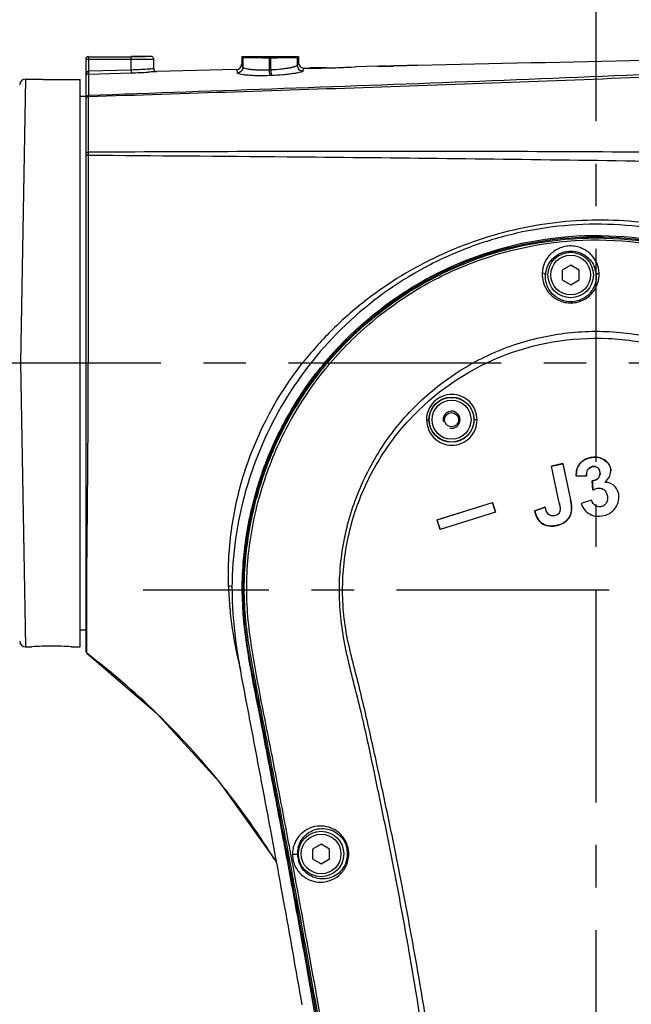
# Model space of a CAD drawing. Header units: millimetres. Extents: x 7426 to 8300, y 123 to 421.
# Tile 192 of 197: x 8158.06 to 8163.45, y 368.71 to 377.39. Entities that reach past the tile are written whole.
import ezdxf

# ---------------------------------------------------------------- set-up
doc = ezdxf.new("R2010")
doc.units = ezdxf.units.MM
doc.linetypes.add('CENTER', pattern=[0.6, 0.375, -0.075, 0.075, -0.075])
for name, color, linetype in [('中心线', 7, 'CENTER'), ('外形图', 7, 'Continuous'), ('尺寸标注', 7, 'Continuous'), ('运动范围', 7, 'Continuous')]:
    doc.layers.add(name, color=color, linetype=linetype)
doc.styles.add('微软雅黑', font='msyh.ttc')
doc.dimstyles.new('尺寸标注_1_20比例', dxfattribs={"dimtxt": 1.5, "dimasz": 1.25, "dimexe": 0.5, "dimexo": 0.4, "dimgap": 0.5, "dimtad": 1, "dimdec": 1, "dimlfac": 20, "dimdsep": 46, "dimtxsty": '微软雅黑', "dimcen": 0.09, "dimadec": 0, "dimazin": 0, "dimtp": 0.01, "dimtm": 0.01, "dimtfac": 1, "dimtdec": 1, "dimtofl": 0, "dimtmove": 0, "dimatfit": 3, "dimfxl": 1, "dimtolj": 1, "dimarcsym": 0})

# ---------------------------------------------------------------- blocks, each defined once
blk = doc.blocks.new('*D1279')
at = {"layer": 'Defpoints', "color": 0}
for p in [(8163.1407, 403.1778), (8093.7172, 293.7489), (8143.3418, 293.7489)]:
    blk.add_point(p, dxfattribs=at)
at = {"layer": '尺寸标注', "color": 0, "lineweight": -2}
for p, q in [((8162.7407, 403.1778), (8093.2172, 403.1778)), ((8093.7172, 401.9278), (8093.7172, 294.9989)), ((8142.9418, 293.7489), (8093.2172, 293.7489))]:
    blk.add_line(p, q, dxfattribs=at)
at = {"layer": '尺寸标注', "color": 0}
for points in [[(8093.9255, 401.9278), (8093.5088, 401.9278), (8093.7172, 403.1778)], [(8093.5088, 294.9989), (8093.9255, 294.9989), (8093.7172, 293.7489)]]:
    blk.add_solid(points, dxfattribs=at)
at = {"layer": '尺寸标注', "color": 0, "insert": (8092.4381, 348.4634), "char_height": 1.5, "attachment_point": 5, "rotation": 90, "style": '微软雅黑'}
blk.add_mtext('\\A1;2188.6', dxfattribs=at)

msp = doc.modelspace()

# ---------------------------------------------------------------- linework, layer by layer
at = {"layer": '中心线', "linetype": 'CENTER', "ltscale": 5}
for p, q in [((8163.1407, 340.4926), (8163.1407, 379.0404)), ((8127.4285, 374.3629), (8169.2561, 374.3629)), ((8169.2561, 372.3629), (8159.1475, 372.3629))]:
    msp.add_line(p, q, dxfattribs=at)
at = {"layer": '外形图', "color": 7, "linetype": 'Continuous'}
for p, q in [((8158.6407, 377.0348), (8158.6407, 371.8253)), ((8159.0407, 377.0348), (8158.6407, 377.0348)), ((8158.6657, 377.0611), (8158.6657, 376.9329)), ((8158.6657, 377.0598), (8159.0408, 377.0598)), ((8159.0407, 377.0611), (8159.0407, 377.0629)), ((8159.2157, 377.0629), (8159.0407, 377.0629)), ((8159.0407, 376.9431), (8159.0407, 377.0598)), ((8159.2407, 377.0379), (8159.2405, 377.0415)), ((8159.2407, 376.954), (8159.2407, 377.0379)), ((8160.0157, 377.0629), (8160.0157, 376.9964)), ((8160.0157, 377.0629), (8160.0262, 377.0525)), ((8160.0157, 377.0629), (8160.5157, 377.0629)), ((8160.0262, 377.0525), (8160.0262, 376.9667)), ((8160.1775, 377.0495), (8160.1649, 377.0496)), ((8160.1995, 377.0494), (8160.1775, 377.0495)), ((8160.2586, 377.0629), (8160.2586, 376.9431)), ((8160.2729, 377.0493), (8160.2586, 377.0493)), ((8160.2729, 376.9436), (8160.2729, 377.0629)), ((8160.354, 377.0495), (8160.3322, 377.0494)), ((8160.3666, 377.0496), (8160.354, 377.0495)), ((8160.5053, 377.0525), (8160.5157, 377.0629)), ((8160.5053, 377.0525), (8160.5053, 376.9839)), ((8160.5157, 377.0629), (8160.5157, 377.0108)), ((8158.6651, 376.9079), (8158.6638, 376.718)), ((8158.6651, 376.9079), (8159.0414, 376.9181)), ((8159.0407, 376.9431), (8158.6657, 376.9329)), ((8159.0407, 376.9431), (8159.0414, 376.9181)), ((8159.967, 376.9464), (8159.2664, 376.929)), ((8160.2729, 376.9436), (8160.2586, 376.9431)), ((8160.2586, 376.9431), (8160.2604, 376.8936)), ((8160.2729, 376.9436), (8160.2747, 376.8941)), ((8160.5657, 376.9608), (8160.5666, 376.9607)), ((8160.5666, 376.9607), (8160.5887, 376.9605)), ((8160.5666, 376.9607), (8160.5807, 376.9606)), ((8160.6107, 376.9604), (8160.6151, 376.9604)), ((8160.7607, 376.9629), (8160.6392, 376.9629)), ((8160.7607, 376.9617), (8160.7667, 376.9618)), ((8160.8209, 376.9631), (8160.8292, 376.9633)), ((8160.8889, 376.9653), (8160.8908, 376.9654)), ((8160.941, 376.9675), (8160.9422, 376.9676)), ((8160.9814, 376.9694), (8161.0157, 376.9712)), ((8161.2119, 376.9757), (8161.0157, 376.9712)), ((8161.2121, 376.9757), (8161.2121, 376.9757)), ((8161.2121, 376.9757), (8161.2145, 376.9757)), ((8161.2145, 376.9757), (8161.2157, 376.9757)), ((8161.2157, 376.9757), (8161.2182, 376.9757)), ((8161.2182, 376.9757), (8161.2206, 376.9757)), ((8161.2206, 376.9757), (8161.223, 376.9757)), ((8161.2328, 376.9758), (8161.2279, 376.9758)), ((8161.234, 376.9758), (8161.2376, 376.9759)), ((8161.2376, 376.9759), (8161.2522, 376.9762)), ((8161.2401, 376.9762), (8161.2376, 376.9762)), ((8161.2559, 376.9765), (8161.2486, 376.9764)), ((8161.2522, 376.9762), (8161.2704, 376.9765)), ((8161.2996, 376.9774), (8161.2559, 376.9765)), ((8161.2704, 376.9765), (8161.3178, 376.9777)), ((8161.3178, 376.9777), (8161.3324, 376.9781)), ((8161.3336, 376.9784), (8161.3324, 376.9783)), ((8161.3361, 376.9785), (8161.3336, 376.9784)), ((8161.3555, 376.9789), (8161.3567, 376.9789)), ((8161.3567, 376.9789), (8161.3579, 376.979)), ((8161.3871, 376.9797), (8161.3577, 376.979)), ((8161.3579, 376.979), (8161.3579, 376.979)), ((8161.409, 376.9797), (8161.3871, 376.9792)), ((8161.4381, 376.9808), (8161.409, 376.9802)), ((8161.46, 376.9808), (8161.4381, 376.9803)), ((8161.5694, 376.9833), (8161.46, 376.9808)), ((8158.1085, 376.8628), (8158.0658, 374.3629)), ((8158.1085, 376.8628), (8158.2657, 376.8628)), ((8158.2657, 376.8608), (8158.2657, 376.8628)), ((8158.2657, 376.8608), (8158.5907, 376.8608)), ((8158.5907, 371.8629), (8158.5907, 376.8608)), ((8158.6648, 376.8569), (8158.6644, 376.8)), ((8160.2747, 376.8941), (8160.2604, 376.8936)), ((8158.6157, 376.7113), (8158.5907, 376.7113)), ((8158.6157, 376.7129), (8158.6157, 376.7113)), ((8158.6157, 376.7129), (8158.6407, 376.7129)), ((8158.6627, 376.7068), (8158.6624, 376.2192)), ((8162.9157, 375.2239), (8162.8413, 375.1809)), ((8162.8413, 375.1809), (8162.8413, 375.0949)), ((8162.9902, 375.1809), (8162.9157, 375.2239)), ((8162.9902, 375.0949), (8162.9902, 375.1809)), ((8162.8413, 375.0949), (8162.9157, 375.0519)), ((8162.9157, 375.0519), (8162.9902, 375.0949)), ((8158.0658, 374.3629), (8158.1085, 371.8629)), ((8162.847, 373.4762), (8162.7459, 373.4551)), ((8162.8139, 373.1305), (8162.7459, 373.4551)), ((8162.7459, 373.4551), (8162.7464, 373.4547)), ((8162.7464, 373.4547), (8162.8467, 373.4757)), ((8162.8143, 373.1306), (8162.7464, 373.4547)), ((8162.847, 373.4762), (8162.8467, 373.4757)), ((8162.8467, 373.4757), (8162.9131, 373.1586)), ((8162.847, 373.4762), (8162.9136, 373.1586)), ((8163.0565, 373.3695), (8162.9646, 373.366)), ((8162.9646, 373.366), (8162.965, 373.3665)), ((8162.965, 373.3665), (8163.056, 373.3699)), ((8163.106, 373.3244), (8163.1065, 373.3241)), ((8163.1122, 373.2444), (8163.1065, 373.3241)), ((8161.7373, 372.9819), (8162.2273, 373.1349)), ((8161.7378, 372.9816), (8162.227, 373.1344)), ((8162.2273, 373.1349), (8162.227, 373.1344)), ((8162.227, 373.1344), (8162.2537, 373.0487)), ((8162.2543, 373.0484), (8162.2273, 373.1349)), ((8162.6916, 373.0927), (8162.5983, 373.0617)), ((8162.5988, 373.0614), (8162.6913, 373.0921)), ((8162.6916, 373.0927), (8162.6913, 373.0921)), ((8162.8139, 373.1305), (8162.8143, 373.1306)), ((8162.9136, 373.1586), (8162.9131, 373.1586)), ((8163.0985, 373.1554), (8163.0076, 373.1246)), ((8162.2543, 373.0484), (8161.7643, 372.8955)), ((8162.2537, 373.0487), (8161.7645, 372.896)), ((8162.2543, 373.0484), (8162.2537, 373.0487)), ((8162.5983, 373.0617), (8162.5988, 373.0614)), ((8161.7373, 372.9819), (8161.7378, 372.9816)), ((8161.7373, 372.9819), (8161.7643, 372.8955)), ((8161.7645, 372.896), (8161.7378, 372.9816)), ((8161.7643, 372.8955), (8161.7645, 372.896)), ((8158.5907, 372.0129), (8158.6407, 372.0129)), ((8158.6495, 372.012), (8158.6495, 372.0249)), ((8158.6504, 371.8399), (8158.6495, 372.0129)), ((8158.6506, 371.8054), (8158.65, 371.8913)), ((8158.1085, 371.8629), (8158.1657, 371.8629)), ((8158.1681, 371.8631), (8158.1657, 371.8629)), ((8158.1665, 371.863), (8158.1657, 371.8629)), ((8158.5134, 371.8631), (8158.5157, 371.8629)), ((8158.5158, 371.8629), (8158.5134, 371.8631)), ((8158.5158, 371.8629), (8158.515, 371.863)), ((8158.5157, 371.8629), (8158.5158, 371.8629)), ((8158.5157, 371.8629), (8158.5907, 371.8629)), ((8158.6506, 371.8054), (8159.265, 371.2782)), ((8159.2715, 371.2719), (8159.265, 371.2782)), ((8159.265, 371.2782), (8159.8218, 370.6681)), ((8159.8218, 370.6681), (8159.8271, 370.6622)), ((8160.7157, 370.1239), (8160.6413, 370.0809)), ((8160.6413, 370.0809), (8160.6413, 369.9949)), ((8160.7902, 370.0809), (8160.7157, 370.1239)), ((8160.7902, 369.9949), (8160.7902, 370.0809)), ((8160.6413, 369.9949), (8160.7157, 369.9519)), ((8160.7157, 369.9519), (8160.7902, 369.9949))]:
    msp.add_line(p, q, dxfattribs=at)
msp.add_lwpolyline([(8159.8271, 370.6622), (8160.3097, 369.9826), (8160.3217, 369.9606)], dxfattribs=at)
for centre, radius in [((8162.9157, 375.1379), 0.2), ((8162.9157, 375.1379), 0.175), ((8161.8653, 373.863), 0.1986), ((8161.8657, 373.8629), 0.1969), ((8161.8657, 373.8629), 0.1719), ((8161.8657, 373.8629), 0.0625), ((8160.7157, 370.0379), 0.2), ((8160.7157, 370.0379), 0.175)]:
    msp.add_circle(centre, radius, dxfattribs=at)
for centre, radius, start, end in [((8158.6658, 377.0361), 0.025, 90.00685, 180.00685), ((8158.6657, 377.0348), 0.025, 89.99564, 179.99564), ((8159.2155, 377.0378), 0.0252, 8.46091, 22.48639), ((8159.9658, 376.9964), 0.05, 271.38105, 0.06743), ((8160.0763, 377.0524), 0.0501, 167.9876, 179.96953), ((8160.2586, 393.6989), 16.6496, 269.7966, 270.00024), ((8160.2734, 393.4245), 16.3752, 269.99807, 270.20559), ((8160.4552, 377.0524), 0.0501, 0.03046, 12.0124), ((8160.5657, 377.0108), 0.05, 179.98047, 270.01502), ((8179.9918, -451.9845), 829.1729, 90.9971024, 91.2730892), ((8158.8987, 382.1776), 5.2614, 271.5546, 273.19753), ((8159.2657, 376.954), 0.025, 180.00028, 271.45073), ((8160.6294, 382.6785), 5.7181, 269.57698, 269.81293), ((8160.6323, 383.3411), 6.3808, 269.84504, 270.05011), ((8160.6324, 383.245), 6.2847, 270.05028, 270.19592), ((8160.6317, 383.4152), 6.4549, 270.19708, 270.51706), ((8160.6313, 383.4802), 6.5198, 270.51525, 270.66511), ((8160.6285, 383.7018), 6.7415, 270.66696, 271.12322), ((8160.6235, 383.9418), 6.9815, 271.175, 271.61978), ((8160.6163, 384.1885), 7.2283, 271.68809, 272.16189), ((8160.6094, 384.3715), 7.4114, 272.17635, 272.56454), ((8160.6028, 384.5178), 7.5579, 272.57438, 272.87139), ((8161.2374, 376.5254), 0.4507, 89.96696, 90.43042), ((8161.2272, 378.5623), 1.5861, 270.46433, 270.63999), ((8161.3384, 376.9308), 0.0475, 91.32286, 92.77596), ((8158.1085, 376.8128), 0.05, 90.00354, 179.00178), ((8162.9158, 375.1247), 0.2234, 160.41871, 176.62587), ((8162.9174, 375.125), 0.2237, 3.30604, 21.63068), ((8163.5926, 372.5076), 3.6951, 181.70238, 181.93851), ((8158.1085, 371.9129), 0.05, 181, 270), ((8158.6657, 371.8253), 0.025, 179.99496, 232.84431), ((8154.6104, 366.4756), 6.6881, 45.89699, 52.83603), ((8154.5226, 366.3858), 6.8137, 38.94169, 45.81633), ((8154.5064, 366.3723), 6.8347, 36.63535, 38.94447), ((8154.5355, 366.3934), 6.7988, 31.99483, 36.63848), ((8160.7314, 370.0409), 0.2238, 166.40871, 181.88291), ((8160.7244, 370.0393), 0.2247, 359.62383, 16.42823), ((8160.7096, 370.037), 0.2499, 359.64481, 15.95744), ((8160.7329, 370.041), 0.2253, 181.90191, 194.85279), ((8160.726, 370.0395), 0.2231, 341.74016, 359.57915)]:
    msp.add_arc(centre, radius, start, end, dxfattribs=at)
at = {"layer": '外形图', "color": 1, "linetype": 'Continuous'}
msp.add_arc((8161.8657, 373.8629), 0.075, 255, 195, dxfattribs=at)
at = {"layer": '外形图', "color": 7, "linetype": 'Continuous'}
for points, knots in [([(8165.5744, 376.9961), (8164.4207, 376.9368), (8162.1173, 376.8388), (8159.8133, 376.7593), (8158.6638, 376.718)], [0, 0, 0, 0, 0.501077, 1, 1, 1, 1]), ([(8159.2139, 377.0363), (8159.2033, 377.0361), (8159.1456, 377.035), (8159.0879, 377.0348), (8159.0407, 377.0348)], [0, 0, 0, 0, 0.183547, 1, 1, 1, 1]), ([(8159.2157, 377.0629), (8159.2158, 377.0626), (8159.214, 377.0626), (8159.2122, 377.0621), (8159.2077, 377.062), (8159.2021, 377.0617), (8159.1947, 377.0614), (8159.1821, 377.061), (8159.1631, 377.0607), (8159.1369, 377.0603), (8159.107, 377.06), (8159.0745, 377.0598), (8159.0521, 377.0598), (8159.0408, 377.0598)], [0, 0, 0, 0, 0.004904, 0.019198, 0.042899, 0.075856, 0.11773, 0.168096, 0.29242, 0.443933, 0.616892, 0.804868, 1, 1, 1, 1]), ([(8159.2339, 377.0371), (8159.2327, 377.037), (8159.226, 377.0367), (8159.2193, 377.0365), (8159.2139, 377.0363)], [0, 0, 0, 0, 0.190272, 1, 1, 1, 1]), ([(8159.2407, 377.0379), (8159.2407, 377.0377), (8159.2399, 377.0376), (8159.2389, 377.0374), (8159.2366, 377.0373), (8159.2349, 377.0371), (8159.2339, 377.0371)], [0, 0, 0, 0, 0.068705, 0.257272, 0.567897, 1, 1, 1, 1]), ([(8160.0262, 376.9667), (8160.0248, 376.9742), (8160.0228, 376.984), (8160.0193, 376.9937), (8160.0168, 376.9964), (8160.0157, 376.9964)], [0, 0, 0, 0, 0.70956, 0.900674, 1, 1, 1, 1]), ([(8160.0349, 377.0517), (8160.0328, 377.0518), (8160.0301, 377.0518), (8160.0273, 377.0522), (8160.0264, 377.0523), (8160.0262, 377.0525)], [0, 0, 0, 0, 0.715882, 0.911949, 1, 1, 1, 1]), ([(8160.1649, 377.0496), (8160.1377, 377.0498), (8160.0943, 377.0502), (8160.051, 377.0509), (8160.0349, 377.0517)], [0, 0, 0, 0, 0.628601, 1, 1, 1, 1]), ([(8160.4966, 377.0517), (8160.4806, 377.0509), (8160.4372, 377.0502), (8160.3938, 377.0498), (8160.3666, 377.0496)], [0, 0, 0, 0, 0.37123, 1, 1, 1, 1]), ([(8160.5053, 377.0525), (8160.5051, 377.0523), (8160.5042, 377.0522), (8160.5014, 377.0518), (8160.4987, 377.0518), (8160.4966, 377.0517)], [0, 0, 0, 0, 0.088109, 0.284188, 1, 1, 1, 1]), ([(8160.5157, 377.0108), (8160.5147, 377.0107), (8160.5123, 377.0084), (8160.5086, 376.9994), (8160.5067, 376.9906), (8160.5053, 376.9839)], [0, 0, 0, 0, 0.106477, 0.299343, 1, 1, 1, 1]), ([(8158.6657, 376.933), (8158.6631, 376.9327), (8158.658, 376.9313), (8158.6506, 376.9243), (8158.6449, 376.9133), (8158.6415, 376.8993), (8158.6407, 376.8898), (8158.6407, 376.8851)], [0, 0, 0, 0, 0.134157, 0.263357, 0.512002, 0.756606, 1, 1, 1, 1]), ([(8158.6651, 376.9079), (8158.6597, 376.9078), (8158.6505, 376.9048), (8158.6446, 376.8977), (8158.643, 376.8946)], [0, 0, 0, 0, 0.604588, 1, 1, 1, 1]), ([(8165.5792, 376.9688), (8165.0012, 376.9404), (8163.5582, 376.8752), (8161.6831, 376.8065), (8159.9557, 376.749), (8159.0938, 376.7208), (8158.6633, 376.7069)], [0, 0, 0, 0, 0.250829, 0.62616, 0.813296, 1, 1, 1, 1]), ([(8158.6657, 376.9329), (8158.6657, 376.9298), (8158.6657, 376.9241), (8158.6657, 376.9164), (8158.6651, 376.9114), (8158.6655, 376.9086), (8158.6651, 376.9079)], [0, 0, 0, 0, 0.371146, 0.690057, 0.909472, 1, 1, 1, 1]), ([(8159.2407, 376.954), (8159.2357, 376.9536), (8159.2161, 376.952), (8159.1495, 376.9476), (8159.0879, 376.9445), (8159.0407, 376.9431)], [0, 0, 0, 0, 0.076321, 0.293324, 1, 1, 1, 1]), ([(8159.2664, 376.929), (8159.2599, 376.9287), (8159.2352, 376.9267), (8159.2104, 376.9254), (8159.1922, 376.9243)], [0, 0, 0, 0, 0.261861, 1, 1, 1, 1]), ([(8159.967, 376.9464), (8159.968, 376.9464), (8159.9706, 376.9437), (8159.9742, 376.9341), (8159.9763, 376.9244), (8159.9777, 376.917)], [0, 0, 0, 0, 0.099625, 0.291261, 1, 1, 1, 1]), ([(8160.0262, 376.9667), (8160.0261, 376.9543), (8160.0158, 376.9284), (8159.9902, 376.9174), (8159.9777, 376.917)], [0, 0, 0, 0, 0.499047, 1, 1, 1, 1]), ([(8160.2604, 376.8936), (8160.2248, 376.8923), (8160.173, 376.8917), (8160.107, 376.8939), (8160.0649, 376.8968), (8160.03, 376.9007), (8160.0038, 376.9052), (8159.9876, 376.9096), (8159.9799, 376.9136), (8159.9779, 376.9159), (8159.9777, 376.917)], [0, 0, 0, 0, 0.37297, 0.542065, 0.691224, 0.81497, 0.908934, 0.970184, 0.988514, 1, 1, 1, 1]), ([(8160.2586, 376.9431), (8160.2292, 376.9418), (8160.1864, 376.9412), (8160.132, 376.9435), (8160.0973, 376.9464), (8160.0688, 376.9503), (8160.047, 376.9551), (8160.0336, 376.9594), (8160.0265, 376.9643), (8160.0262, 376.9668)], [0, 0, 0, 0, 0.372885, 0.541637, 0.690169, 0.813197, 0.906722, 0.968412, 1, 1, 1, 1]), ([(8160.5053, 376.9839), (8160.5049, 376.9815), (8160.4976, 376.9768), (8160.4845, 376.9719), (8160.4626, 376.966), (8160.4342, 376.9603), (8160.3995, 376.9548), (8160.3452, 376.9481), (8160.3024, 376.9449), (8160.2729, 376.9436)], [0, 0, 0, 0, 0.030805, 0.093038, 0.187337, 0.310929, 0.459619, 0.62814, 1, 1, 1, 1]), ([(8160.5568, 376.9341), (8160.5566, 376.9331), (8160.5545, 376.9309), (8160.5469, 376.9269), (8160.5308, 376.922), (8160.5048, 376.9163), (8160.47, 376.9106), (8160.428, 376.9051), (8160.3621, 376.8985), (8160.3103, 376.8953), (8160.2747, 376.8941)], [0, 0, 0, 0, 0.010798, 0.02888, 0.090201, 0.184472, 0.308539, 0.457947, 0.627175, 1, 1, 1, 1]), ([(8160.5053, 376.9839), (8160.5054, 376.9709), (8160.5165, 376.944), (8160.5438, 376.9337), (8160.5568, 376.9341)], [0, 0, 0, 0, 0.499188, 1, 1, 1, 1]), ([(8160.5568, 376.934), (8160.558, 376.9406), (8160.5598, 376.9492), (8160.5633, 376.958), (8160.5655, 376.9605), (8160.5666, 376.9607)], [0, 0, 0, 0, 0.691204, 0.888358, 1, 1, 1, 1]), ([(8161.3361, 376.9782), (8161.3379, 376.9783), (8161.3415, 376.9782), (8161.3452, 376.9785), (8161.347, 376.9785)], [0, 0, 0, 0, 0.499872, 1, 1, 1, 1]), ([(8161.5243, 376.9822), (8161.5136, 376.9822), (8161.4922, 376.9826), (8161.4707, 376.9813), (8161.46, 376.981)], [0, 0, 0, 0, 0.499987, 1, 1, 1, 1]), ([(8158.6638, 376.718), (8158.6578, 376.7176), (8158.6458, 376.7124), (8158.6407, 376.7001), (8158.6407, 376.6943)], [0, 0, 0, 0, 0.508079, 1, 1, 1, 1]), ([(8158.6633, 376.7069), (8158.659, 376.7065), (8158.6506, 376.7038), (8158.6446, 376.6974), (8158.6428, 376.6937)], [0, 0, 0, 0, 0.5151, 1, 1, 1, 1]), ([(8158.6638, 376.718), (8158.6638, 376.7172), (8158.6635, 376.7135), (8158.6634, 376.7098), (8158.6633, 376.7069)], [0, 0, 0, 0, 0.208803, 1, 1, 1, 1]), ([(8158.6624, 376.2192), (8158.6569, 376.2186), (8158.6468, 376.2157), (8158.6407, 376.2061), (8158.6407, 376.2017)], [0, 0, 0, 0, 0.557109, 1, 1, 1, 1]), ([(8158.6627, 376.2192), (8158.6625, 376.2172), (8158.6618, 376.2087), (8158.6619, 376.2001), (8158.6617, 376.1935)], [0, 0, 0, 0, 0.234434, 1, 1, 1, 1]), ([(8165.7149, 376.1992), (8165.1243, 376.207), (8163.6509, 376.2214), (8161.3, 376.2287), (8159.5398, 376.2233), (8158.6624, 376.2192)], [0, 0, 0, 0, 0.251261, 0.62676, 1, 1, 1, 1]), ([(8158.648, 376.1897), (8158.6469, 376.1891), (8158.6435, 376.187), (8158.6407, 376.1831), (8158.6407, 376.1803)], [0, 0, 0, 0, 0.302585, 1, 1, 1, 1]), ([(8158.6617, 376.1935), (8158.6605, 376.1934), (8158.6557, 376.1928), (8158.6511, 376.1914), (8158.648, 376.1897)], [0, 0, 0, 0, 0.267475, 1, 1, 1, 1]), ([(8158.6617, 376.1935), (8159.2471, 376.1894), (8160.7158, 376.1782), (8163.0726, 376.1513), (8164.844, 376.1213), (8165.7319, 376.1026)], [0, 0, 0, 0, 0.248353, 0.623168, 1, 1, 1, 1]), ([(8158.6617, 376.1935), (8158.6619, 376.0517), (8158.6626, 375.4415), (8158.6629, 374.8313), (8158.6629, 374.3629)], [0, 0, 0, 0, 0.232389, 1, 1, 1, 1]), ([(8165.739, 374.3629), (8165.6628, 374.4612), (8165.4997, 374.6498), (8165.1329, 374.9859), (8164.71, 375.2558), (8164.2511, 375.4462), (8163.8927, 375.5486), (8163.525, 375.6092), (8163.0288, 375.6342), (8162.4072, 375.5606), (8161.8166, 375.3523), (8161.3804, 375.1118), (8161.0751, 374.8955), (8160.7957, 374.6469), (8160.6292, 374.4609), (8160.5526, 374.3629)], [0, 0, 0, 0, 0.0626, 0.12518, 0.250002, 0.312432, 0.374814, 0.43719, 0.499598, 0.624427, 0.749474, 0.81211, 0.874732, 0.937384, 1, 1, 1, 1]), ([(8166.6193, 368.714), (8166.607, 368.9991), (8166.5804, 369.5691), (8166.5398, 370.2812), (8166.5016, 370.8502), (8166.47, 371.2765), (8166.4352, 371.7026), (8166.4033, 372.0573), (8166.3755, 372.3408), (8166.3474, 372.6241), (8166.3033, 372.9775), (8166.1988, 373.3927), (8166.0374, 373.7895), (8165.8249, 374.1618), (8165.4781, 374.6158), (8164.9328, 375.0904), (8164.1506, 375.4648), (8163.4369, 375.5942), (8162.8617, 375.5819), (8162.4345, 375.5143), (8162.0198, 375.3902), (8161.4944, 375.1524), (8160.9049, 374.7255), (8160.3592, 374.0459), (8160.0137, 373.247), (8159.9313, 372.6711), (8159.93, 372.3844)], [0, 0, 0, 0, 0.06238, 0.124717, 0.155873, 0.18702, 0.21816, 0.249294, 0.264858, 0.280421, 0.311526, 0.342596, 0.37371, 0.404852, 0.436009, 0.498273, 0.560758, 0.623373, 0.654768, 0.686183, 0.717621, 0.749079, 0.811909, 0.874652, 0.937322, 1, 1, 1, 1]), ([(8160.03, 372.264), (8160.0185, 372.6356), (8160.1321, 373.3895), (8160.6876, 374.3828), (8161.5573, 375.1185), (8162.6303, 375.5012), (8163.7688, 375.4802), (8164.6528, 375.128), (8165.249, 374.6763), (8165.6292, 374.2611), (8165.9286, 373.785), (8166.0703, 373.4368), (8166.122, 373.2575)], [0, 0, 0, 0, 0.124904, 0.249765, 0.374633, 0.499496, 0.624356, 0.749218, 0.811906, 0.874578, 0.937303, 1, 1, 1, 1]), ([(8161.2911, 363.5654), (8161.2696, 363.9356), (8161.2127, 364.6752), (8161.0932, 365.7813), (8160.9455, 366.8838), (8160.7744, 367.9826), (8160.6169, 368.8956), (8160.4847, 369.6247), (8160.3829, 370.1708), (8160.2968, 370.6256), (8160.2268, 370.9893), (8160.1237, 371.5335), (8160.0018, 372.082), (8160.0289, 372.6375), (8160.0779, 373.0047), (8160.1995, 373.4539), (8160.4396, 373.9579), (8160.8726, 374.5626), (8161.6076, 375.1596), (8162.6824, 375.5205), (8163.8141, 375.4805), (8164.6881, 375.1212), (8165.2748, 374.6668), (8165.7702, 374.1184), (8166.0257, 373.6124), (8166.1303, 373.2604)], [0, 0, 0, 0, 0.062639, 0.125277, 0.18791, 0.250529, 0.313124, 0.344411, 0.37569, 0.406968, 0.422605, 0.438239, 0.500645, 0.516289, 0.531942, 0.563194, 0.594441, 0.625737, 0.688289, 0.750779, 0.813224, 0.875634, 0.90683, 0.937979, 1, 1, 1, 1]), ([(8161.3079, 363.7225), (8161.2843, 364.092), (8161.2248, 364.8304), (8161.1002, 365.9344), (8160.948, 367.0349), (8160.7733, 368.1319), (8160.5817, 369.2262), (8160.4116, 370.1361), (8160.2898, 370.7725), (8160.2189, 371.1359), (8160.1661, 371.4086), (8160.1133, 371.6816), (8160.0662, 371.9556), (8160.0371, 372.2322), (8160.0373, 372.5106), (8160.0644, 372.7878), (8160.1322, 373.1526), (8160.2764, 373.5955), (8160.5428, 374.0865), (8161.0072, 374.6659), (8161.772, 375.2202), (8162.8621, 375.5191), (8163.9876, 375.4156), (8164.838, 375.0047), (8165.3968, 374.5158), (8165.7447, 374.0787), (8166.0081, 373.5869), (8166.1243, 373.2329), (8166.1647, 373.0524)], [0, 0, 0, 0, 0.062555, 0.125109, 0.187663, 0.250217, 0.312771, 0.375326, 0.406601, 0.422229, 0.437868, 0.453534, 0.469197, 0.484821, 0.500463, 0.51614, 0.531811, 0.563084, 0.594371, 0.625655, 0.687972, 0.750286, 0.812601, 0.874917, 0.9062, 0.937477, 0.968741, 1, 1, 1, 1]), ([(8161.3246, 363.7235), (8161.3008, 364.0945), (8161.2403, 364.8357), (8161.1156, 365.9441), (8160.964, 367.0491), (8160.7883, 368.1505), (8160.6291, 369.0662), (8160.4939, 369.7973), (8160.3907, 370.3453), (8160.3042, 370.8019), (8160.2318, 371.1664), (8160.1781, 371.4401), (8160.1268, 371.7144), (8160.0827, 371.99), (8160.0569, 372.2681), (8160.0602, 372.5477), (8160.0911, 372.8256), (8160.1647, 373.1908), (8160.3167, 373.6331), (8160.5915, 374.1218), (8160.9501, 374.5531), (8161.3807, 374.9124), (8162.0285, 375.2812), (8162.9499, 375.5096), (8164.076, 375.3712), (8164.9155, 374.929), (8165.4572, 374.4167), (8165.789, 373.9644), (8166.0346, 373.46), (8166.1335, 373.099), (8166.1681, 372.9163)], [0, 0, 0, 0, 0.062535, 0.12507, 0.187604, 0.250138, 0.312672, 0.343938, 0.375207, 0.406474, 0.422098, 0.437729, 0.453384, 0.469043, 0.484669, 0.500307, 0.515978, 0.531645, 0.562911, 0.594186, 0.625459, 0.656732, 0.688005, 0.750291, 0.81258, 0.874874, 0.906144, 0.937427, 0.968709, 1, 1, 1, 1]), ([(8163.166, 375.1552), (8163.1633, 375.183), (8163.1527, 375.2393), (8163.1049, 375.3148), (8163.0275, 375.3748), (8162.9217, 375.4018), (8162.8118, 375.3797), (8162.7284, 375.3184), (8162.6782, 375.2405), (8162.6673, 375.1833), (8162.6648, 375.1555)], [0, 0, 0, 0, 0.110445, 0.222925, 0.345872, 0.489692, 0.641753, 0.77348, 0.889559, 1, 1, 1, 1]), ([(8162.7053, 375.1996), (8162.7189, 375.2378), (8162.7744, 375.3164), (8162.9161, 375.3655), (8163.0556, 375.3177), (8163.1108, 375.2441), (8163.1254, 375.2074)], [0, 0, 0, 0, 0.228019, 0.510279, 0.778752, 1, 1, 1, 1]), ([(8162.6648, 375.1555), (8162.6645, 375.1267), (8162.6701, 375.0663), (8162.715, 374.9811), (8162.7959, 374.9124), (8162.9081, 374.882), (8163.0242, 374.9063), (8163.1116, 374.975), (8163.1604, 375.0631), (8163.1661, 375.1257), (8163.166, 375.1552)], [0, 0, 0, 0, 0.106848, 0.220942, 0.34807, 0.490346, 0.636858, 0.771174, 0.890545, 1, 1, 1, 1]), ([(8162.6928, 375.1379), (8162.6924, 375.144), (8162.6823, 375.1543), (8162.6704, 375.1558), (8162.6648, 375.1555)], [0, 0, 0, 0, 0.521615, 1, 1, 1, 1]), ([(8163.1408, 375.1379), (8163.1422, 375.1121), (8163.1357, 375.0568), (8163.094, 374.978), (8163.0151, 374.9152), (8162.909, 374.893), (8162.8072, 374.9216), (8162.7353, 374.9842), (8162.6973, 375.0597), (8162.6913, 375.1128), (8162.6928, 375.1379)], [0, 0, 0, 0, 0.10716, 0.225353, 0.361041, 0.511704, 0.656804, 0.78361, 0.895756, 1, 1, 1, 1]), ([(8163.1408, 375.1379), (8163.1411, 375.1435), (8163.1499, 375.1531), (8163.1608, 375.1552), (8163.166, 375.1553)], [0, 0, 0, 0, 0.516938, 1, 1, 1, 1]), ([(8162.0976, 363.3508), (8162.0871, 363.6769), (8162.0563, 364.3288), (8161.9887, 365.3055), (8161.8996, 366.2809), (8161.7847, 367.2538), (8161.6513, 368.2243), (8161.5202, 369.0301), (8161.4038, 369.6727), (8161.3107, 370.1534), (8161.2274, 370.5527), (8161.1608, 370.8721), (8161.1095, 371.1114), (8161.0542, 371.3498), (8160.9925, 371.5865), (8160.9346, 371.8243), (8160.8779, 372.1458), (8160.8666, 372.557), (8160.9611, 373.0413), (8161.1553, 373.4947), (8161.4412, 373.8965), (8161.8072, 374.2269), (8162.2353, 374.4718), (8162.7067, 374.6178), (8163.1984, 374.659), (8163.6877, 374.5928), (8164.302, 374.3671), (8164.8296, 373.9458), (8165.1807, 373.3941), (8165.2986, 373.0865), (8165.3384, 372.9282)], [0, 0, 0, 0, 0.062492, 0.125016, 0.187561, 0.250116, 0.312675, 0.375229, 0.406502, 0.437769, 0.46903, 0.484656, 0.50028, 0.515904, 0.531534, 0.547152, 0.562768, 0.594033, 0.625314, 0.656578, 0.687819, 0.719058, 0.750304, 0.781569, 0.812843, 0.84411, 0.875363, 0.937492, 0.968738, 1, 1, 1, 1]), ([(8162.1404, 363.3511), (8162.1343, 363.6768), (8162.1046, 364.3279), (8162.0411, 365.3035), (8161.952, 366.2776), (8161.8364, 367.249), (8161.7008, 368.2179), (8161.5676, 369.0222), (8161.4491, 369.6634), (8161.3545, 370.1431), (8161.2526, 370.6212), (8161.1489, 371.0988), (8161.0386, 371.5744), (8160.9088, 372.0471), (8160.8949, 372.5407), (8160.9874, 373.0245), (8161.1863, 373.4756), (8161.5734, 374.0025), (8162.2619, 374.4813), (8163.0883, 374.6223), (8163.7348, 374.5199), (8164.3436, 374.2808), (8164.9852, 373.7417), (8165.2606, 373.1276), (8165.3247, 372.8102)], [0, 0, 0, 0, 0.062561, 0.12516, 0.187783, 0.250417, 0.313054, 0.375685, 0.406996, 0.438301, 0.4696, 0.500881, 0.532164, 0.563431, 0.594729, 0.626036, 0.657331, 0.688599, 0.75078, 0.81303, 0.844335, 0.875623, 0.937801, 1, 1, 1, 1]), ([(8158.6495, 372.0249), (8158.6486, 372.3392), (8158.6542, 372.8761), (8158.6617, 373.6554), (8158.663, 374.1205), (8158.6629, 374.3629)], [0, 0, 0, 0, 0.403294, 0.688935, 1, 1, 1, 1]), ([(8159.8992, 372.3979), (8159.8944, 372.5713), (8159.9149, 372.9216), (8160.0759, 373.6074), (8160.3338, 374.0852), (8160.5526, 374.3629)], [0, 0, 0, 0, 0.247068, 0.496581, 1, 1, 1, 1]), ([(8162.091, 373.8615), (8162.0899, 373.8906), (8162.0799, 373.9494), (8162.0297, 374.0237), (8161.9558, 374.0734), (8161.8683, 374.091), (8161.7807, 374.0737), (8161.7062, 374.024), (8161.6562, 373.9497), (8161.645, 373.8907), (8161.6448, 373.8616)], [0, 0, 0, 0, 0.125235, 0.250115, 0.374728, 0.4994, 0.624222, 0.749339, 0.874674, 1, 1, 1, 1]), ([(8161.6448, 373.8616), (8161.6476, 373.8616), (8161.6527, 373.8618), (8161.6598, 373.8618), (8161.6636, 373.8626), (8161.6666, 373.8623), (8161.6668, 373.8629)], [0, 0, 0, 0, 0.385225, 0.70527, 0.918403, 1, 1, 1, 1]), ([(8161.6448, 373.8616), (8161.6463, 373.8325), (8161.6563, 373.7739), (8161.7062, 373.6995), (8161.7802, 373.6502), (8161.8675, 373.6325), (8161.955, 373.6498), (8162.0294, 373.6993), (8162.0795, 373.7736), (8162.0907, 373.8324), (8162.091, 373.8615)], [0, 0, 0, 0, 0.125408, 0.250105, 0.374732, 0.499234, 0.624103, 0.749316, 0.874694, 1, 1, 1, 1]), ([(8162.091, 373.8615), (8162.0877, 373.8615), (8162.0815, 373.8617), (8162.0728, 373.8615), (8162.068, 373.8626), (8162.0642, 373.8621), (8162.0639, 373.8629)], [0, 0, 0, 0, 0.370478, 0.693731, 0.914966, 1, 1, 1, 1]), ([(8162.965, 373.3665), (8162.9649, 373.3861), (8162.9666, 373.426), (8163.0041, 373.4974), (8163.0817, 373.5343), (8163.1604, 373.5332), (8163.2169, 373.5119), (8163.2524, 373.4753), (8163.2679, 373.4388), (8163.2694, 373.4187), (8163.2687, 373.4089)], [0, 0, 0, 0, 0.125688, 0.250774, 0.497921, 0.623637, 0.749082, 0.874238, 0.937145, 1, 1, 1, 1]), ([(8163.2179, 373.3114), (8163.2326, 373.3239), (8163.2567, 373.355), (8163.2717, 373.4025), (8163.2676, 373.4415), (8163.2515, 373.4771), (8163.2163, 373.5126), (8163.1608, 373.5336), (8163.102, 373.5343), (8163.0455, 373.5179), (8163.0135, 373.4944), (8163.0005, 373.4801)], [0, 0, 0, 0, 0.124901, 0.249517, 0.312119, 0.374795, 0.499516, 0.624501, 0.749739, 0.874968, 1, 1, 1, 1]), ([(8163.0005, 373.4801), (8162.9868, 373.4651), (8162.9662, 373.4278), (8162.9645, 373.3864), (8162.9646, 373.366)], [0, 0, 0, 0, 0.498748, 1, 1, 1, 1]), ([(8163.1058, 373.4504), (8163.0893, 373.4466), (8163.0574, 373.424), (8163.0544, 373.387), (8163.056, 373.3699)], [0, 0, 0, 0, 0.497244, 1, 1, 1, 1]), ([(8163.0565, 373.3695), (8163.0548, 373.3868), (8163.058, 373.4246), (8163.0988, 373.4525), (8163.1346, 373.452), (8163.1661, 373.4338), (8163.1751, 373.4052), (8163.1744, 373.388)], [0, 0, 0, 0, 0.250856, 0.49883, 0.625379, 0.751449, 1, 1, 1, 1]), ([(8163.1065, 373.3241), (8163.1235, 373.3272), (8163.15, 373.3363), (8163.1716, 373.365), (8163.1766, 373.3915), (8163.1711, 373.4176), (8163.1568, 373.4405), (8163.1323, 373.4529), (8163.1142, 373.4524), (8163.1058, 373.4504)], [0, 0, 0, 0, 0.249343, 0.374406, 0.499567, 0.624923, 0.750078, 0.874803, 1, 1, 1, 1]), ([(8163.1744, 373.388), (8163.174, 373.3795), (8163.1699, 373.3626), (8163.1533, 373.3424), (8163.1306, 373.3304), (8163.1142, 373.3259), (8163.1058, 373.3244)], [0, 0, 0, 0, 0.249496, 0.498856, 0.749226, 1, 1, 1, 1]), ([(8163.0076, 373.1246), (8163.0151, 373.102), (8163.0398, 373.0595), (8163.1004, 373.0169), (8163.1737, 373.0089), (8163.2443, 373.0259), (8163.3045, 373.0685), (8163.3394, 373.1334), (8163.345, 373.2066), (8163.3246, 373.2526), (8163.3091, 373.2706)], [0, 0, 0, 0, 0.125078, 0.249818, 0.374895, 0.500427, 0.62526, 0.750345, 0.875314, 1, 1, 1, 1]), ([(8163.3091, 373.2706), (8163.298, 373.2835), (8163.2697, 373.3049), (8163.2349, 373.3113), (8163.2179, 373.3114)], [0, 0, 0, 0, 0.499813, 1, 1, 1, 1]), ([(8163.1124, 373.244), (8163.1124, 373.2441), (8163.1116, 373.2439), (8163.1121, 373.2443), (8163.1122, 373.2444)], [0, 0, 0, 0, 0.478035, 1, 1, 1, 1]), ([(8163.112, 373.2438), (8163.122, 373.249), (8163.1422, 373.2596), (8163.1768, 373.2629), (8163.2098, 373.2504), (8163.2313, 373.2227), (8163.2407, 373.1899), (8163.2421, 373.1556), (8163.2293, 373.1231), (8163.2113, 373.108), (8163.2013, 373.1029)], [0, 0, 0, 0, 0.12557, 0.250475, 0.375186, 0.499977, 0.625254, 0.750447, 0.8752, 1, 1, 1, 1]), ([(8162.5983, 373.0617), (8162.6031, 373.0388), (8162.6181, 372.9941), (8162.6654, 372.9382), (8162.7251, 372.9231), (8162.7717, 372.9268), (8162.8176, 372.9362), (8162.8725, 372.9602), (8162.9182, 373.0178), (8162.9276, 373.0897), (8162.9184, 373.1357), (8162.9136, 373.1586)], [0, 0, 0, 0, 0.125244, 0.249635, 0.374113, 0.436949, 0.499858, 0.625015, 0.74961, 0.874465, 1, 1, 1, 1]), ([(8162.9131, 373.1586), (8162.9179, 373.1357), (8162.9272, 373.0899), (8162.9178, 373.0182), (8162.8724, 372.9607), (8162.8177, 372.9367), (8162.7719, 372.9273), (8162.7255, 372.9236), (8162.6659, 372.9384), (8162.6186, 372.994), (8162.6036, 373.0386), (8162.5988, 373.0614)], [0, 0, 0, 0, 0.125536, 0.250394, 0.37499, 0.500147, 0.563056, 0.625894, 0.750377, 0.874758, 1, 1, 1, 1]), ([(8162.8143, 373.1306), (8162.8166, 373.1198), (8162.8218, 373.0983), (8162.8255, 373.0649), (8162.8117, 373.0323), (8162.7855, 373.0192), (8162.7638, 373.0156), (8162.7415, 373.0157), (8162.7055, 373.0361), (8162.6965, 373.0709), (8162.6913, 373.0921)], [0, 0, 0, 0, 0.125972, 0.251651, 0.376079, 0.500749, 0.563793, 0.626786, 0.751171, 1, 1, 1, 1]), ([(8162.8139, 373.1305), (8162.8162, 373.1197), (8162.8214, 373.0983), (8162.825, 373.0651), (8162.8113, 373.0325), (8162.7852, 373.0195), (8162.7635, 373.016), (8162.7413, 373.0162), (8162.7055, 373.0368), (8162.6968, 373.0715), (8162.6916, 373.0927)], [0, 0, 0, 0, 0.125964, 0.251638, 0.376042, 0.500697, 0.563737, 0.626726, 0.751101, 1, 1, 1, 1]), ([(8163.2013, 373.1029), (8163.1915, 373.0979), (8163.1693, 373.0927), (8163.1253, 373.1038), (8163.1053, 373.1349), (8163.0985, 373.1554)], [0, 0, 0, 0, 0.251744, 0.503649, 1, 1, 1, 1]), ([(8159.9314, 372.394), (8159.9288, 372.3944), (8159.9181, 372.396), (8159.9074, 372.3971), (8159.8992, 372.3979)], [0, 0, 0, 0, 0.240362, 1, 1, 1, 1]), ([(8159.8997, 372.3826), (8159.9017, 372.322), (8159.9089, 372.2008), (8159.9376, 371.9593), (8159.9744, 371.78), (8160.0052, 371.662)], [0, 0, 0, 0, 0.249307, 0.498824, 1, 1, 1, 1]), ([(8159.93, 372.3844), (8159.9292, 372.2294), (8159.9536, 371.9189), (8160.024, 371.5374), (8160.0831, 371.2325), (8160.1406, 370.9271), (8160.242, 370.3926), (8160.3838, 369.628), (8160.4928, 369.0154), (8160.5457, 368.7086)], [0, 0, 0, 0, 0.124628, 0.249539, 0.312006, 0.374484, 0.499474, 0.749598, 1, 1, 1, 1]), ([(8161.3069, 363.5556), (8161.2851, 363.9219), (8161.2297, 364.654), (8161.1113, 365.7489), (8160.9644, 366.8402), (8160.795, 367.9281), (8160.6387, 368.8323), (8160.5075, 369.5545), (8160.4063, 370.0956), (8160.3201, 370.5462), (8160.2514, 370.9067), (8160.1997, 371.177), (8160.1467, 371.4473), (8160.0921, 371.7173), (8160.0475, 371.9891), (8160.0329, 372.1723), (8160.03, 372.264)], [0, 0, 0, 0, 0.124998, 0.249995, 0.374991, 0.499986, 0.624981, 0.687477, 0.749978, 0.812477, 0.843715, 0.874956, 0.906222, 0.937512, 0.968756, 1, 1, 1, 1]), ([(8158.515, 371.863), (8158.457, 371.8672), (8158.3407, 371.8711), (8158.2244, 371.8673), (8158.1665, 371.863)], [0, 0, 0, 0, 0.500393, 1, 1, 1, 1]), ([(8160.9498, 370.1057), (8160.9401, 370.1396), (8160.9065, 370.2011), (8160.8077, 370.2781), (8160.659, 370.2977), (8160.5478, 370.2325), (8160.5001, 370.169), (8160.4794, 370.13), (8160.4661, 370.0842), (8160.4636, 370.0513), (8160.463, 370.0342)], [0, 0, 0, 0, 0.150367, 0.287576, 0.522404, 0.740234, 0.798424, 0.860057, 0.926972, 1, 1, 1, 1]), ([(8160.5139, 370.0935), (8160.5247, 370.1379), (8160.5739, 370.2186), (8160.7031, 370.2752), (8160.8244, 370.2505), (8160.9042, 370.1828), (8160.9316, 370.1312), (8160.9399, 370.1029)], [0, 0, 0, 0, 0.240129, 0.459994, 0.702891, 0.844885, 1, 1, 1, 1]), ([(8160.5077, 370.0379), (8160.5075, 370.0369), (8160.5048, 370.0353), (8160.4984, 370.0334), (8160.4839, 370.0318), (8160.4711, 370.0319), (8160.4629, 370.0342)], [0, 0, 0, 0, 0.064412, 0.176313, 0.449532, 1, 1, 1, 1]), ([(8160.463, 370.0342), (8160.4638, 370.0147), (8160.468, 369.976), (8160.4941, 369.9085), (8160.5466, 369.8438), (8160.6263, 369.7994), (8160.7107, 369.7851), (8160.7964, 369.7995), (8160.8774, 369.8456), (8160.9422, 369.9264), (8160.9586, 369.9981), (8160.9595, 370.0354)], [0, 0, 0, 0, 0.076172, 0.150351, 0.279549, 0.391863, 0.498676, 0.607421, 0.724265, 0.854559, 1, 1, 1, 1]), ([(8160.9379, 369.9696), (8160.9294, 369.9441), (8160.9042, 369.8981), (8160.833, 369.8352), (8160.7217, 369.8049), (8160.6131, 369.8419), (8160.5454, 369.9083), (8160.5223, 369.9563), (8160.5152, 369.9833)], [0, 0, 0, 0, 0.143609, 0.2727, 0.500379, 0.723366, 0.850776, 1, 1, 1, 1]), ([(8160.9491, 370.0379), (8160.9495, 370.0368), (8160.954, 370.0363), (8160.957, 370.0356), (8160.9594, 370.0354)], [0, 0, 0, 0, 0.332211, 1, 1, 1, 1])]:
    msp.add_open_spline(points, degree=3, knots=knots, dxfattribs=at)
for points in [[(8159.2334, 377.0555), (8159.2289, 377.0601), (8159.2221, 377.0629), (8159.2157, 377.0629)], [(8159.2388, 377.0475), (8159.2376, 377.0505), (8159.2357, 377.0533), (8159.2334, 377.0555)], [(8160.6392, 376.9629), (8160.63, 376.9629), (8160.6207, 376.9621), (8160.6116, 376.9606)], [(8160.6671, 376.9605), (8160.6579, 376.962), (8160.6485, 376.9629), (8160.6392, 376.9629)], [(8161.223, 376.9757), (8161.2247, 376.9757), (8161.2263, 376.9758), (8161.2279, 376.9758)], [(8161.2279, 376.9758), (8161.2299, 376.9758), (8161.232, 376.9758), (8161.234, 376.9758)], [(8161.2486, 376.9764), (8161.2473, 376.9763), (8161.2461, 376.9763), (8161.2449, 376.9763)], [(8161.3178, 376.9779), (8161.3166, 376.9779), (8161.3154, 376.9778), (8161.3142, 376.9778)], [(8161.3215, 376.9779), (8161.3203, 376.9779), (8161.319, 376.978), (8161.3178, 376.9779)], [(8161.3251, 376.9781), (8161.3239, 376.9781), (8161.3227, 376.978), (8161.3215, 376.9779)], [(8161.3276, 376.9782), (8161.3267, 376.9782), (8161.3259, 376.9781), (8161.3251, 376.9781)], [(8161.3324, 376.9783), (8161.3308, 376.9783), (8161.3292, 376.9782), (8161.3276, 376.9782)], [(8161.3324, 376.9781), (8161.3336, 376.9781), (8161.3348, 376.9782), (8161.3361, 376.9782)], [(8161.3421, 376.9783), (8161.3405, 376.9783), (8161.3389, 376.9783), (8161.3373, 376.9783)], [(8161.347, 376.9785), (8161.3478, 376.9786), (8161.3486, 376.9786), (8161.3494, 376.9787)], [(8161.3494, 376.9787), (8161.351, 376.9787), (8161.3527, 376.9787), (8161.3543, 376.9788)], [(8161.3519, 376.9787), (8161.351, 376.9786), (8161.3502, 376.9787), (8161.3494, 376.9787)], [(8161.3543, 376.9788), (8161.3547, 376.9788), (8161.3551, 376.9789), (8161.3555, 376.9789)], [(8161.5502, 376.9828), (8161.5416, 376.9825), (8161.533, 376.9822), (8161.5243, 376.9822)], [(8161.5694, 376.9835), (8161.563, 376.9833), (8161.5566, 376.9831), (8161.5502, 376.9828)], [(8158.643, 376.8946), (8158.6415, 376.8917), (8158.6407, 376.8883), (8158.6407, 376.8851)], [(8158.6428, 376.6937), (8158.6415, 376.691), (8158.6407, 376.688), (8158.6407, 376.685)], [(8163.1058, 373.3244), (8163.1078, 373.2975), (8163.1101, 373.2707), (8163.112, 373.2438)]]:
    msp.add_open_spline(points, degree=3, dxfattribs=at)
at = {"layer": '运动范围'}
msp.add_arc((8163.1407, 344.3629), 58.815, 350, 225, dxfattribs=at)

# ---------------------------------------------------------------- dimensions: what is measured, and where the dimension line sits
at = {"layer": '尺寸标注'}
dim = msp.add_linear_dim(base=(8093.7172, 293.7489), p1=(8163.1407, 403.1778), p2=(8143.3418, 293.7489), angle=90, dimstyle='尺寸标注_1_20比例', dxfattribs=at)
dim.commit()
dim.dimension.update_dxf_attribs({"geometry": '*D1279', "text_midpoint": (8092.4381, 348.4634)})

doc.saveas('drawing.dxf')
